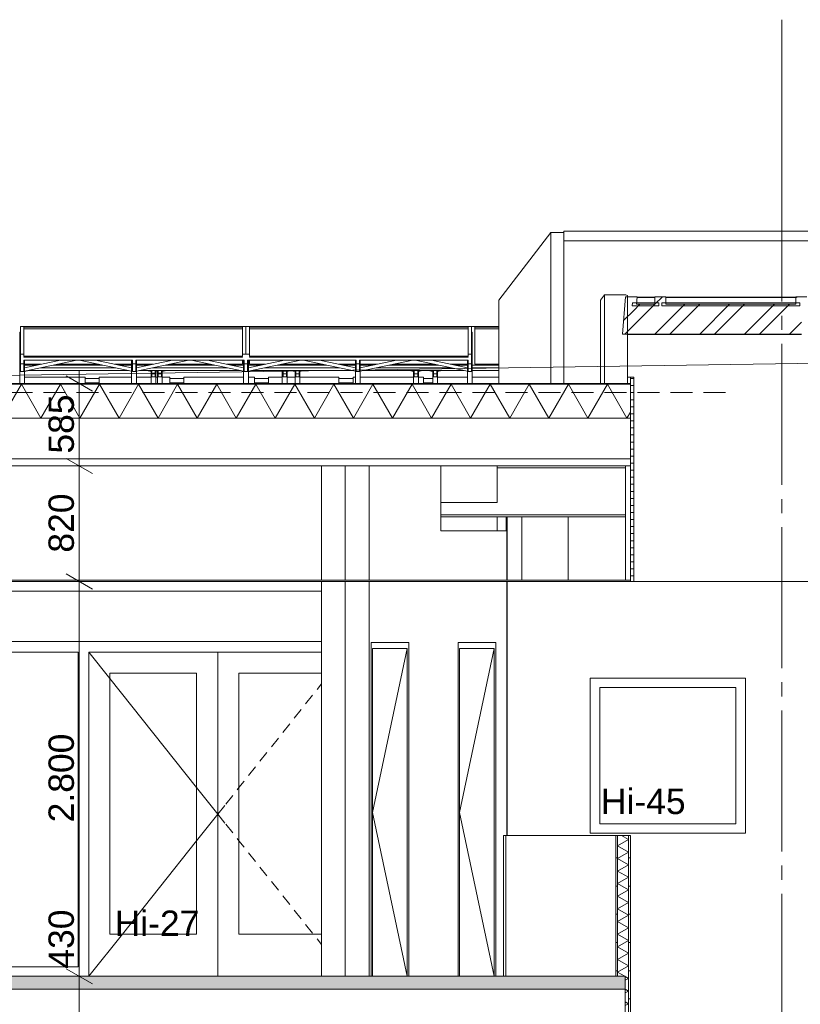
# Model space of a CAD drawing. Header units: millimetres. Extents: x 10 to 831, y -9 to 584.
# Tile 29 of 40: x 207 to 262, y 450 to 520. Entities that reach past the tile are written whole.
import ezdxf
from ezdxf.xclip import XClip

# ---------------------------------------------------------------- set-up
doc = ezdxf.new("R2010")
doc.units = ezdxf.units.MM
doc.header["$MEASUREMENT"] = 0
doc.header["$XCLIPFRAME"] = 0
for name, pattern in [('B0101', [43.75, 12.5, -6.25, 12.5, -6.25, 0, -6.25]), ('B0204', [13, 10, -1, 1, -1]), ('B0701', [2.3412, 1.56, -0.7812])]:
    doc.linetypes.add(name, pattern=pattern)
for name, color, linetype in [('21 Buitenwanden', 7, 'Continuous'), ('22 NC Binnenwanden', 7, 'Continuous'), ('22 NC Binnenwanden Doorsnede-arcering', 7, 'Continuous'), ('22 NC Binnenwanden Laagscheidingslijnen', 7, 'Continuous'), ('23 Vloeren', 7, 'Continuous'), ('23 Vloeren Doorsnede-arcering', 7, 'Continuous'), ('23 Vloeren Laagscheidingslijnen', 7, 'Continuous'), ('27 Daken', 7, 'Continuous'), ('27 Daken Doorsnede-arcering', 7, 'Continuous'), ('27 Daken Laagscheidingslijnen', 7, 'Continuous'), ('28 Draagconstructies', 7, 'Continuous'), ('29 Draagconstructies liggend', 7, 'Continuous'), ('43 Vloerafwerking', 7, 'Continuous'), ('45 Plafondafwerking', 7, 'Continuous'), ('45 Plafondafwerking Doorsnede-arcering', 7, 'Continuous'), ('45 Plafondafwerking Laagscheidingslijnen', 7, 'Continuous'), ('74 Sanitair', 7, 'Continuous'), ('A Stramien', 7, 'Continuous'), ('Maatvoering 1_ 50_100', 7, 'Continuous'), ('New_27 Daken', 7, 'Continuous')]:
    doc.layers.add(name, color=color, linetype=linetype)
doc.styles.add('GENERATED_STYLE_1', font='txt')
pattern_1 = [(1e-14, (116.7845, 412.099), (0, 2), [])]
pattern_2 = [(45, (116.7845, 412.099), (-1.59099, 1.59099), []), (45, (116.2541, 412.6293), (-1.59099, 1.59099), [])]

# ---------------------------------------------------------------- blocks, each defined once
blk = doc.blocks.new('*X12')
at = {"layer": '27 Daken Doorsnede-arcering', "linetype": 'Continuous', "lineweight": 0, "true_color": 0x000000}
for points in [[(208.289, 493.749), (206.789, 493.749), (206.789, 493.699), (208.289, 493.699)], [(211.289, 493.749), (209.789, 493.749), (209.789, 493.699), (211.289, 493.699)], [(214.289, 493.749), (212.789, 493.749), (212.789, 493.699), (214.289, 493.699)], [(217.289, 493.749), (215.789, 493.749), (215.789, 493.699), (217.289, 493.699)], [(220.289, 493.749), (218.789, 493.749), (218.789, 493.699), (220.289, 493.699)], [(223.289, 493.749), (221.789, 493.749), (221.789, 493.699), (223.289, 493.699)], [(226.289, 493.749), (224.789, 493.749), (224.789, 493.699), (226.289, 493.699)], [(229.289, 493.749), (227.789, 493.749), (227.789, 493.699), (229.289, 493.699)], [(232.289, 493.749), (230.789, 493.749), (230.789, 493.699), (232.289, 493.699)], [(235.289, 493.749), (233.789, 493.749), (233.789, 493.699), (235.289, 493.699)], [(238.289, 493.749), (236.789, 493.749), (236.789, 493.699), (238.289, 493.699)], [(241.289, 493.749), (239.789, 493.749), (239.789, 493.699), (241.289, 493.699)], [(244.289, 493.749), (242.789, 493.749), (242.789, 493.699), (244.289, 493.699)], [(247.289, 493.749), (245.789, 493.749), (245.789, 493.699), (247.289, 493.699)], [(250.047, 493.749), (248.789, 493.749), (248.789, 493.699), (250.047, 493.699)]]:
    blk.add_hatch(color=18, dxfattribs=at).paths.add_polyline_path(points)
blk = doc.blocks.new('*X15')
at = {"layer": '27 Daken Doorsnede-arcering', "color": 7, "linetype": 'Continuous', "lineweight": 0}
for p, q in [((205.465, 491.299), (206.851, 493.699)), ((208.237, 491.299), (206.851, 493.699)), ((208.237, 491.299), (209.622, 493.699)), ((211.008, 491.299), (209.622, 493.699)), ((211.008, 491.299), (212.394, 493.699)), ((213.779, 491.299), (212.394, 493.699)), ((213.779, 491.299), (215.165, 493.699)), ((216.551, 491.299), (215.165, 493.699)), ((216.551, 491.299), (217.936, 493.699)), ((219.322, 491.299), (217.936, 493.699)), ((219.322, 491.299), (220.708, 493.699)), ((222.093, 491.299), (220.708, 493.699)), ((222.093, 491.299), (223.479, 493.699)), ((224.864, 491.299), (223.479, 493.699)), ((224.864, 491.299), (226.25, 493.699)), ((227.636, 491.299), (226.25, 493.699)), ((227.636, 491.299), (229.021, 493.699)), ((230.407, 491.299), (229.021, 493.699)), ((230.407, 491.299), (231.793, 493.699)), ((233.178, 491.299), (231.793, 493.699)), ((233.178, 491.299), (234.564, 493.699)), ((235.95, 491.299), (234.564, 493.699)), ((235.95, 491.299), (237.335, 493.699)), ((238.721, 491.299), (237.335, 493.699)), ((238.721, 491.299), (240.107, 493.699)), ((241.492, 491.299), (240.107, 493.699)), ((241.492, 491.299), (242.878, 493.699)), ((244.263, 491.299), (242.878, 493.699)), ((244.263, 491.299), (245.649, 493.699)), ((247.035, 491.299), (245.649, 493.699)), ((247.035, 491.299), (248.42, 493.699)), ((249.806, 491.299), (248.42, 493.699)), ((249.806, 491.299), (250.047, 491.717))]:
    blk.add_line(p, q, dxfattribs=at)
blk = doc.blocks.new('*X19')
at = {"layer": '22 NC Binnenwanden Doorsnede-arcering', "color": 7, "linetype": 'Continuous', "lineweight": 0}
for p, q in [((249.918, 461.411), (249.418, 461.699)), ((249.918, 461.411), (249.141, 460.962)), ((249.918, 460.514), (249.141, 460.962)), ((249.918, 460.514), (249.141, 460.066)), ((249.918, 459.617), (249.141, 460.066)), ((249.918, 459.617), (249.141, 459.169)), ((249.918, 458.721), (249.141, 459.169)), ((249.918, 458.721), (249.141, 458.273)), ((249.918, 457.824), (249.141, 458.273)), ((249.918, 457.824), (249.141, 457.376)), ((249.918, 456.928), (249.141, 457.376)), ((249.918, 456.928), (249.141, 456.479)), ((249.918, 456.031), (249.141, 456.479)), ((249.918, 456.031), (249.141, 455.583)), ((249.918, 455.135), (249.141, 455.583)), ((249.918, 455.135), (249.141, 454.686)), ((249.918, 454.238), (249.141, 454.686)), ((249.918, 454.238), (249.141, 453.79)), ((249.918, 453.341), (249.141, 453.79)), ((249.918, 453.341), (249.141, 452.893)), ((249.918, 452.445), (249.141, 452.893)), ((249.918, 452.445), (249.141, 451.997)), ((249.657, 451.699), (249.141, 451.997)), ((249.918, 451.548), (249.691, 451.679)), ((249.918, 451.548), (249.691, 451.417)), ((249.918, 450.652), (249.691, 450.783)), ((249.918, 450.652), (249.691, 450.521)), ((249.918, 449.755), (249.691, 449.886)), ((249.918, 449.755), (249.691, 449.624)), ((249.918, 448.859), (249.691, 448.99)), ((249.918, 448.859), (249.691, 448.727)), ((249.918, 447.962), (249.691, 448.093)), ((249.918, 447.962), (249.691, 447.831)), ((249.918, 447.065), (249.141, 446.617)), ((249.918, 447.065), (249.34, 447.399)), ((249.918, 446.169), (249.141, 446.617)), ((249.918, 446.169), (249.141, 445.721)), ((249.918, 445.272), (249.141, 445.721)), ((249.918, 445.272), (249.141, 444.824)), ((249.918, 444.376), (249.141, 444.824)), ((249.918, 444.376), (249.141, 443.927)), ((249.918, 443.479), (249.141, 443.927)), ((249.918, 443.479), (249.141, 443.031)), ((249.918, 442.583), (249.141, 443.031)), ((249.918, 442.583), (249.141, 442.134)), ((249.918, 441.686), (249.141, 442.134)), ((249.918, 441.686), (249.141, 441.238)), ((249.918, 440.789), (249.141, 441.238)), ((249.918, 440.789), (249.141, 440.341)), ((249.387, 440.199), (249.141, 440.341))]:
    blk.add_line(p, q, dxfattribs=at)
blk = doc.blocks.new('Drawing_2_2', base_point=(116.784, 412.099))
at = {"layer": '22 NC Binnenwanden Doorsnede-arcering', "linetype": 'Continuous', "lineweight": 0, "true_color": 0x000000}
h = blk.add_hatch(dxfattribs=at)
h.set_pattern_fill('930_Lijnen_vert_200_0002', color=18, style=0, pattern_type=2)
h.set_pattern_definition(pattern_1)
h.paths.add_polyline_path([(249.141, 461.699), (249.012, 461.699), (249.012, 451.699), (249.141, 451.699)])
h = blk.add_hatch(dxfattribs=at)
h.set_pattern_fill('930_Lijnen_vert_200_0002', color=18, style=0, pattern_type=2)
h.set_pattern_definition(pattern_1)
h.paths.add_polyline_path([(250.047, 440.199), (250.047, 461.699), (249.918, 461.699), (249.918, 440.199)])
at = {"layer": '23 Vloeren Doorsnede-arcering', "linetype": 'Continuous', "lineweight": 0, "true_color": 0x000000}
h = blk.add_hatch(dxfattribs=at)
h.set_pattern_fill('215_Gewapend_beton___i_h_C5', color=18, style=0, pattern_type=2)
h.set_pattern_definition([(0, (116.7845, 412.099), (0, 6.23538), [0.6, -3]), (0, (118.5845, 415.2166), (0, 6.23538), [0.6, -3]), (60, (116.7845, 412.099), (-5.4, 3.1177), [0.6, -3]), (60, (120.3845, 412.099), (-5.4, 3.1177), [0.6, -3]), (120, (117.3845, 412.099), (5.4, 3.1177), [0.6, -3]), (120, (120.9845, 412.099), (5.4, 3.1177), [0.6, -3]), (0, (116.7845, 412.699), (0, 1.2), [0, -1.2, 0, -1.8]), (45, (117.3845, 412.699), (-0.848528, 0.848528), [0, -0.9, 0, -1.5])])
h.paths.add_polyline_path([(116.784, 451.699), (116.784, 450.799), (249.691, 450.799), (249.691, 451.699)])
at = {"layer": '27 Daken Doorsnede-arcering', "linetype": 'Continuous', "lineweight": 0, "true_color": 0x000000}
h = blk.add_hatch(dxfattribs=at)
h.set_pattern_fill('515_Staal_0002', color=18, style=0, pattern_type=2)
h.set_pattern_definition(pattern_2)
h.paths.add_polyline_path([(250.536, 499.907), (249.712, 499.907), (249.486, 497.246), (249.562, 497.246), (250.49, 499.37)])
h = blk.add_hatch(dxfattribs=at)
h.set_pattern_fill('515_Staal_0002', color=18, style=0, pattern_type=2)
h.set_pattern_definition(pattern_2)
h.paths.add_polyline_path([(252.176, 499.37), (250.49, 499.37), (249.562, 497.246), (252.176, 497.246)])
h = blk.add_hatch(dxfattribs=at)
h.set_pattern_fill('515_Staal_0002', color=18, style=0, pattern_type=2)
h.set_pattern_definition(pattern_2)
h.paths.add_polyline_path([(251.776, 499.907), (251.776, 499.37), (252.576, 499.37), (252.576, 499.907)])
h = blk.add_hatch(dxfattribs=at)
h.set_pattern_fill('515_Staal_0002', color=18, style=0, pattern_type=2)
h.set_pattern_definition(pattern_2)
h.paths.add_polyline_path([(252.176, 499.37), (252.176, 497.246), (262.176, 497.246), (262.176, 499.37)])
h = blk.add_hatch(dxfattribs=at)
h.set_pattern_fill('515_Staal_0002', color=18, style=0, pattern_type=2)
h.set_pattern_definition(pattern_2)
h.paths.add_polyline_path([(261.776, 499.907), (261.776, 499.37), (262.576, 499.37), (262.576, 499.907)])
at = {"layer": '45 Plafondafwerking Doorsnede-arcering', "linetype": 'Continuous', "lineweight": 0, "true_color": 0x000000}
h = blk.add_hatch(dxfattribs=at)
h.set_pattern_fill('325_Houtachtig_plaatmate_E3', color=18, style=0, pattern_type=2)
h.set_pattern_definition([(0, (116.78446, 412.09895), (0, 0.5), [])])
h.paths.add_polyline_path([(250.306, 494.199), (250.047, 494.199), (250.047, 479.699), (250.306, 479.699)])
at = {"layer": '21 Buitenwanden', "color": 9, "linetype": 'Continuous', "lineweight": 0}
for p, q in [((244.396, 504.459), (240.725, 499.67)), ((244.396, 504.459), (244.396, 493.749)), ((245.328, 504.459), (244.396, 504.459)), ((245.328, 503.877), (245.328, 493.749)), ((240.725, 499.67), (240.725, 493.749)), ((248.219, 500.032), (247.941, 499.67)), ((247.941, 499.67), (247.941, 493.749))]:
    blk.add_line(p, q, dxfattribs=at)
at = {"layer": '21 Buitenwanden', "color": 9, "linetype": 'B0101', "lineweight": 0}
for p, q in [((248.219, 500.032), (248.219, 493.749)), ((249.841, 499.996), (249.841, 493.749))]:
    blk.add_line(p, q, dxfattribs=at)
at = {"layer": '21 Buitenwanden', "color": 94, "linetype": 'B0701', "lineweight": 0}
blk.add_line((256.801, 493.099), (112.177, 493.099), dxfattribs=at)
at = {"layer": '21 Buitenwanden', "color": 9, "linetype": 'B0101', "lineweight": 0, "flags": 128}
blk.add_lwpolyline([(249.841, 499.996), (249.821, 499.998), (249.724, 500.037), (248.339, 500.037), (248.219, 500.032)], dxfattribs=at)
at = {"layer": '21 Buitenwanden', "color": 94, "linetype": 'Continuous', "lineweight": 0, "flags": 128}
blk.add_lwpolyline([(124.679, 493.099), (263.482, 495.181)], dxfattribs=at)
at = {"layer": '22 NC Binnenwanden', "color": 2, "linetype": 'Continuous', "lineweight": 0}
for p, q in [((228.142, 487.899), (228.142, 479.799)), ((231.522, 487.899), (231.522, 479.799)), ((241.245, 484.299), (241.245, 483.299)), ((241.279, 479.799), (241.279, 484.299)), ((241.312, 484.299), (241.312, 479.799)), ((228.142, 479.699), (228.142, 451.719)), ((231.522, 479.699), (231.522, 451.719)), ((241.279, 461.699), (241.279, 479.699)), ((241.312, 479.699), (241.312, 461.699)), ((241.041, 461.699), (241.279, 461.699)), ((241.041, 461.699), (241.041, 451.719)), ((241.213, 451.719), (241.213, 461.699)), ((241.312, 461.699), (249.012, 461.699))]:
    blk.add_line(p, q, dxfattribs=at)
at = {"layer": '22 NC Binnenwanden', "color": 1, "linetype": 'Continuous', "lineweight": 0}
for p, q in [((228.142, 479.029), (201.28, 479.029)), ((201.28, 475.449), (211.629, 475.449)), ((211.629, 475.449), (228.142, 475.449)), ((231.653, 475.369), (231.653, 474.699)), ((234.329, 475.369), (231.653, 475.369)), ((234.219, 474.949), (231.76, 463.324)), ((231.761, 474.949), (234.22, 474.949)), ((231.761, 451.719), (231.761, 474.949)), ((234.22, 474.949), (234.22, 474.699)), ((234.329, 474.699), (234.329, 475.369)), ((237.827, 475.369), (237.827, 474.699)), ((240.504, 475.369), (237.827, 475.369)), ((240.394, 474.949), (237.935, 463.324)), ((237.936, 474.949), (240.395, 474.949)), ((237.936, 451.719), (237.936, 474.949)), ((240.395, 474.949), (240.395, 474.699)), ((240.504, 474.699), (240.504, 475.369)), ((210.879, 474.699), (201.28, 474.699)), ((210.879, 452.369), (210.879, 474.699)), ((211.629, 474.699), (213.129, 472.815)), ((211.629, 474.699), (211.629, 473.199)), ((220.784, 474.699), (211.629, 474.699)), ((220.784, 451.719), (220.784, 474.699)), ((220.784, 474.699), (228.142, 474.699)), ((231.653, 474.699), (231.653, 451.719)), ((234.22, 474.699), (234.22, 451.719)), ((234.329, 451.719), (234.329, 474.699)), ((237.827, 474.699), (237.827, 451.719)), ((240.395, 474.699), (240.395, 451.719)), ((240.504, 451.719), (240.504, 474.699)), ((211.629, 473.199), (211.629, 454.699)), ((213.129, 454.699), (213.129, 473.199)), ((213.129, 473.199), (219.284, 473.199)), ((219.284, 473.199), (219.284, 454.699)), ((222.284, 473.199), (222.284, 454.699)), ((228.142, 473.199), (222.284, 473.199)), ((247.208, 472.175), (247.208, 472.845)), ((247.208, 472.845), (258.208, 472.845)), ((258.208, 472.845), (258.208, 472.175)), ((213.129, 472.815), (219.284, 465.083)), ((228.142, 472.441), (227.822, 472.039)), ((247.208, 462.515), (247.208, 472.175)), ((247.878, 472.175), (247.878, 462.515)), ((257.538, 472.175), (247.878, 472.175)), ((257.538, 462.515), (257.538, 472.175)), ((258.208, 472.175), (258.208, 462.515)), ((227.51, 471.648), (227.012, 471.022)), ((226.701, 470.631), (226.202, 470.005)), ((225.891, 469.614), (225.393, 468.988)), ((225.081, 468.597), (224.583, 467.971)), ((224.272, 467.579), (223.773, 466.954)), ((223.462, 466.562), (222.964, 465.937)), ((222.652, 465.545), (222.284, 465.083)), ((219.284, 465.083), (220.784, 463.199)), ((221.843, 464.528), (221.344, 463.902)), ((222.284, 465.083), (222.154, 464.919)), ((221.283, 463.825), (220.784, 463.199)), ((219.284, 461.315), (220.784, 463.199)), ((221.283, 462.573), (220.784, 463.199)), ((234.215, 451.719), (231.76, 463.324)), ((240.39, 451.719), (237.935, 463.324)), ((221.843, 461.87), (221.344, 462.496)), ((247.208, 461.845), (247.208, 462.515)), ((247.878, 462.515), (257.538, 462.515)), ((258.208, 462.515), (258.208, 461.845)), ((258.208, 461.845), (247.208, 461.845)), ((249.012, 461.699), (249.012, 451.699)), ((250.047, 461.699), (250.047, 440.199)), ((214.018, 454.699), (219.284, 461.315)), ((222.284, 461.315), (222.154, 461.478)), ((222.652, 460.853), (222.284, 461.315)), ((223.462, 459.835), (222.964, 460.461)), ((224.272, 458.818), (223.773, 459.444)), ((225.081, 457.801), (224.583, 458.427)), ((225.891, 456.784), (225.393, 457.41)), ((226.701, 455.767), (226.202, 456.393)), ((227.51, 454.75), (227.012, 455.376)), ((211.629, 454.699), (211.629, 451.719)), ((211.645, 451.719), (214.018, 454.699)), ((219.284, 454.699), (213.129, 454.699)), ((222.284, 454.699), (228.142, 454.699)), ((228.142, 453.957), (227.822, 454.359)), ((201.28, 452.369), (210.879, 452.369))]:
    blk.add_line(p, q, dxfattribs=at)
at = {"layer": '22 NC Binnenwanden', "color": 1, "linetype": 'Continuous', "lineweight": 0, "flags": 128}
blk.add_lwpolyline([(250.047, 461.699), (249.918, 461.699), (249.141, 461.699), (249.012, 461.699)], dxfattribs=at)
at = {"layer": '22 NC Binnenwanden Laagscheidingslijnen', "color": 9, "linetype": 'Continuous', "lineweight": 0}
for p, q in [((249.141, 461.699), (249.141, 451.699)), ((249.918, 461.699), (249.918, 440.199))]:
    blk.add_line(p, q, dxfattribs=at)
at = {"layer": '23 Vloeren', "color": 2, "linetype": 'Continuous', "lineweight": 0}
blk.add_line((249.012, 451.699), (248.996, 451.699), dxfattribs=at)
at = {"layer": '23 Vloeren Laagscheidingslijnen', "color": 2, "linetype": 'Continuous', "lineweight": 0}
blk.add_line((249.691, 450.799), (116.784, 450.799), dxfattribs=at)
at = {"layer": '23 Vloeren Laagscheidingslijnen', "color": 2, "linetype": 'Continuous', "lineweight": 0, "flags": 128}
for points in [[(248.996, 451.699), (197.284, 451.699), (197.159, 451.699), (196.409, 451.699), (196.284, 451.699), (118.924, 451.699)], [(249.691, 451.699), (249.141, 451.699), (249.012, 451.699)], [(249.691, 451.699), (249.691, 450.799), (249.691, 447.899), (249.691, 447.399)]]:
    blk.add_lwpolyline(points, dxfattribs=at)
at = {"layer": '27 Daken', "color": 1, "linetype": 'Continuous', "lineweight": 0}
for p, q in [((337.357, 504.554), (245.328, 504.554)), ((245.328, 503.877), (245.328, 504.554)), ((337.357, 503.877), (245.328, 503.877)), ((245.328, 493.749), (245.328, 503.877)), ((249.712, 499.907), (249.486, 497.246)), ((250.536, 499.907), (249.712, 499.907)), ((250.191, 499.481), (250.173, 499.268)), ((252.076, 499.481), (250.191, 499.481)), ((250.536, 499.907), (250.49, 499.37)), ((251.776, 499.37), (250.49, 499.37)), ((250.53, 499.844), (251.776, 499.844)), ((251.776, 499.86), (250.532, 499.86)), ((251.776, 499.879), (250.533, 499.879)), ((251.776, 499.907), (251.776, 499.37)), ((252.576, 499.907), (251.776, 499.907)), ((252.076, 499.481), (252.076, 499.268)), ((252.276, 499.481), (252.276, 499.268)), ((262.076, 499.481), (252.276, 499.481)), ((252.576, 499.907), (252.576, 499.37)), ((261.776, 499.879), (252.576, 499.879)), ((261.776, 499.86), (252.576, 499.86)), ((252.576, 499.844), (261.776, 499.844)), ((261.776, 499.37), (252.576, 499.37)), ((261.776, 499.907), (261.776, 499.37)), ((262.576, 499.907), (261.776, 499.907)), ((262.076, 499.481), (262.076, 499.268)), ((252.076, 499.268), (250.173, 499.268)), ((262.076, 499.268), (252.276, 499.268)), ((249.562, 497.246), (249.486, 497.246)), ((252.176, 497.246), (249.562, 497.246)), ((249.841, 497.221), (252.176, 497.221)), ((262.176, 497.246), (252.176, 497.246)), ((252.176, 497.221), (262.176, 497.221)), ((248.219, 493.749), (118.179, 493.749)), ((250.047, 493.749), (249.841, 493.749))]:
    blk.add_line(p, q, dxfattribs=at)
at = {"layer": '27 Daken', "color": 9, "linetype": 'Continuous', "lineweight": 0}
for p, q in [((211.379, 494.099), (212.379, 494.099)), ((211.379, 493.799), (212.379, 493.799)), ((217.379, 494.099), (218.379, 494.099)), ((217.379, 493.799), (218.379, 493.799)), ((223.379, 494.099), (224.379, 494.099)), ((223.379, 493.799), (224.379, 493.799)), ((229.379, 494.099), (230.379, 494.099)), ((229.379, 493.799), (230.379, 493.799)), ((235.379, 494.099), (236.028, 494.099)), ((235.379, 493.799), (236.028, 493.799)), ((236.368, 494.099), (236.379, 494.099)), ((236.368, 493.799), (236.379, 493.799))]:
    blk.add_line(p, q, dxfattribs=at)
at = {"layer": '27 Daken', "color": 3, "linetype": 'Continuous', "lineweight": 0}
for p, q in [((236.605, 487.899), (197.284, 487.899)), ((250.047, 487.899), (240.605, 487.899))]:
    blk.add_line(p, q, dxfattribs=at)
at = {"layer": '27 Daken Laagscheidingslijnen', "color": 1, "linetype": 'Continuous', "lineweight": 0}
for p, q in [((250.047, 493.699), (193.372, 493.699)), ((249.841, 493.749), (248.219, 493.749))]:
    blk.add_line(p, q, dxfattribs=at)
at = {"layer": '27 Daken Laagscheidingslijnen', "color": 2, "linetype": 'Continuous', "lineweight": 0}
blk.add_line((250.047, 488.399), (116.784, 488.399), dxfattribs=at)
at = {"layer": '27 Daken Laagscheidingslijnen', "color": 3, "linetype": 'Continuous', "lineweight": 0}
blk.add_line((240.605, 487.899), (236.605, 487.899), dxfattribs=at)
at = {"layer": '27 Daken Laagscheidingslijnen', "color": 3, "linetype": 'Continuous', "lineweight": 0, "flags": 128}
for points in [[(250.047, 491.299), (117.984, 491.299), (116.97, 491.299), (116.79, 491.299)], [(250.047, 491.299), (250.047, 488.399), (250.047, 487.899)]]:
    blk.add_lwpolyline(points, dxfattribs=at)
at = {"layer": '28 Draagconstructies', "color": 1, "linetype": 'Continuous', "lineweight": 0}
for p, q in [((229.822, 479.799), (229.822, 487.899)), ((229.822, 451.719), (229.822, 479.699))]:
    blk.add_line(p, q, dxfattribs=at)
at = {"layer": '29 Draagconstructies liggend', "color": 2, "linetype": 'Continuous', "lineweight": 0}
for p, q in [((236.605, 487.899), (236.605, 485.299)), ((240.605, 487.899), (240.605, 485.299)), ((240.605, 485.299), (236.605, 485.299))]:
    blk.add_line(p, q, dxfattribs=at)
at = {"layer": '29 Draagconstructies liggend', "color": 1, "linetype": 'Continuous', "lineweight": 0}
for p, q in [((249.703, 487.772), (240.605, 487.772)), ((236.605, 484.426), (236.605, 485.299)), ((236.605, 484.299), (236.605, 484.426)), ((249.703, 484.426), (236.605, 484.426)), ((236.605, 484.299), (236.605, 483.299)), ((249.703, 484.299), (236.605, 484.299)), ((240.605, 483.299), (240.605, 484.299)), ((236.605, 483.299), (240.605, 483.299)), ((241.245, 483.299), (240.605, 483.299))]:
    blk.add_line(p, q, dxfattribs=at)
at = {"layer": '43 Vloerafwerking', "color": 2, "linetype": 'Continuous', "lineweight": 0}
for q in [(197.284, 451.719), (248.996, 451.699)]:
    blk.add_line((248.996, 451.719), q, dxfattribs=at)
at = {"layer": '45 Plafondafwerking', "color": 2, "linetype": 'Continuous', "lineweight": 0}
for p, q in [((250.047, 494.199), (249.841, 494.199)), ((249.703, 487.899), (249.703, 479.799)), ((242.347, 479.799), (242.347, 484.299)), ((245.63, 484.299), (245.63, 479.799)), ((250.047, 479.799), (197.284, 479.799)), ((250.047, 479.699), (197.284, 479.699)), ((332.483, 479.699), (250.306, 479.699))]:
    blk.add_line(p, q, dxfattribs=at)
at = {"layer": '45 Plafondafwerking', "color": 1, "linetype": 'Continuous', "lineweight": 0}
for p, q in [((250.047, 494.199), (250.047, 493.749)), ((250.306, 494.199), (250.047, 494.199)), ((250.306, 494.199), (250.306, 479.699)), ((250.047, 487.899), (250.047, 479.799)), ((250.306, 479.699), (250.047, 479.699))]:
    blk.add_line(p, q, dxfattribs=at)
at = {"layer": '45 Plafondafwerking Laagscheidingslijnen', "color": 2, "linetype": 'Continuous', "lineweight": 0}
blk.add_line((250.047, 479.799), (250.047, 479.699), dxfattribs=at)
at = {"layer": '45 Plafondafwerking Laagscheidingslijnen', "color": 1, "linetype": 'Continuous', "lineweight": 0, "flags": 128}
blk.add_lwpolyline([(250.047, 493.749), (250.047, 493.699), (250.047, 491.299)], dxfattribs=at)
at = {"layer": '74 Sanitair', "color": 1, "linetype": 'Continuous', "lineweight": 0}
for p, q in [((206.734, 497.389), (206.734, 497.354)), ((206.734, 497.389), (206.784, 497.389)), ((206.734, 497.354), (206.734, 497.269)), ((206.734, 497.269), (206.734, 493.749)), ((222.784, 497.802), (206.784, 497.802)), ((206.784, 497.802), (206.784, 495.819)), ((207.024, 495.819), (207.024, 497.736)), ((207.024, 497.736), (222.544, 497.736)), ((222.544, 497.616), (207.024, 497.616)), ((222.544, 497.736), (222.544, 495.819)), ((238.784, 497.802), (222.784, 497.802)), ((222.784, 497.802), (222.784, 495.819)), ((223.024, 495.819), (223.024, 497.736)), ((223.024, 497.736), (238.544, 497.736)), ((238.544, 497.616), (223.024, 497.616)), ((238.544, 497.736), (238.544, 495.819)), ((238.784, 495.819), (238.784, 497.802)), ((240.725, 497.802), (238.784, 497.802)), ((238.784, 497.389), (238.834, 497.389)), ((238.834, 497.389), (238.834, 497.354)), ((238.834, 497.354), (238.834, 497.269)), ((238.834, 497.269), (238.834, 493.749)), ((239.024, 495.112), (239.024, 497.736)), ((239.024, 497.736), (240.725, 497.736)), ((240.725, 497.616), (239.024, 497.616)), ((207.074, 495.403), (207.074, 493.749)), ((207.074, 494.858), (209.637, 495.403)), ((207.074, 494.612), (210.79, 495.403)), ((214.674, 494.612), (210.959, 495.403)), ((214.674, 494.858), (212.112, 495.403)), ((214.674, 495.403), (214.674, 494.858)), ((215.014, 495.403), (215.014, 493.749)), ((215.014, 494.858), (217.577, 495.403)), ((215.014, 494.612), (218.73, 495.403)), ((222.614, 494.612), (218.899, 495.403)), ((222.614, 494.858), (220.052, 495.403)), ((222.544, 495.403), (222.544, 495.112)), ((222.614, 495.403), (222.614, 494.858)), ((222.954, 495.403), (222.954, 493.749)), ((222.954, 494.858), (225.517, 495.403)), ((222.954, 494.612), (226.67, 495.403)), ((223.024, 495.112), (223.024, 495.403)), ((230.554, 494.612), (226.839, 495.403)), ((230.554, 494.858), (227.992, 495.403)), ((230.554, 495.403), (230.554, 494.858)), ((230.894, 495.403), (230.894, 493.749)), ((230.894, 494.858), (233.457, 495.403)), ((230.894, 494.612), (234.61, 495.403)), ((238.494, 494.612), (234.779, 495.403)), ((238.494, 494.858), (235.932, 495.403)), ((238.494, 495.403), (238.494, 494.858)), ((206.784, 494.609), (206.784, 495.154)), ((206.784, 494.609), (207.024, 494.609)), ((207.024, 494.609), (207.024, 495.154)), ((208.268, 495.112), (207.074, 495.112)), ((207.074, 495.046), (207.957, 495.046)), ((207.074, 494.607), (207.39, 494.661)), ((207.074, 494.608), (207.369, 494.661)), ((207.304, 494.661), (214.445, 494.661)), ((208.207, 494.853), (213.542, 494.853)), ((209.11, 495.046), (212.639, 495.046)), ((212.328, 495.112), (209.421, 495.112)), ((214.674, 495.112), (213.481, 495.112)), ((213.792, 495.046), (214.674, 495.046)), ((214.674, 494.612), (214.674, 494.858)), ((214.674, 494.612), (214.674, 493.749)), ((214.724, 494.609), (214.724, 495.154)), ((214.724, 494.609), (214.964, 494.609)), ((214.964, 494.609), (214.964, 495.154)), ((216.208, 495.112), (215.014, 495.112)), ((215.014, 495.046), (215.897, 495.046)), ((215.244, 494.661), (222.385, 494.661)), ((216.048, 494.608), (215.754, 494.661)), ((216.048, 494.661), (216.048, 494.579)), ((216.048, 494.579), (216.048, 493.749)), ((216.098, 494.661), (216.098, 494.562)), ((216.098, 494.562), (216.098, 494.219)), ((216.147, 494.853), (221.482, 494.853)), ((216.338, 494.562), (216.338, 494.661)), ((216.338, 494.562), (216.338, 494.219)), ((216.388, 494.661), (216.388, 494.579)), ((216.388, 494.608), (216.682, 494.661)), ((216.388, 494.579), (216.388, 493.749)), ((216.499, 494.607), (216.439, 494.617)), ((216.499, 494.628), (216.499, 494.579)), ((216.499, 494.579), (216.499, 493.749)), ((216.549, 494.637), (216.549, 494.562)), ((216.549, 494.562), (216.549, 494.219)), ((216.789, 494.562), (216.789, 494.661)), ((216.789, 494.562), (216.789, 494.219)), ((216.839, 494.661), (216.839, 494.579)), ((216.839, 494.607), (217.155, 494.661)), ((216.839, 494.579), (216.839, 493.749)), ((217.05, 495.046), (220.579, 495.046)), ((220.268, 495.112), (217.361, 495.112)), ((222.544, 495.112), (221.421, 495.112)), ((221.732, 495.046), (222.614, 495.046)), ((222.614, 494.612), (222.614, 494.858)), ((222.614, 494.612), (222.614, 493.749)), ((222.664, 494.609), (222.664, 495.154)), ((222.664, 494.609), (222.904, 494.609)), ((222.904, 494.609), (222.904, 495.154)), ((222.954, 495.046), (223.837, 495.046)), ((224.148, 495.112), (223.024, 495.112)), ((223.184, 494.661), (230.325, 494.661)), ((224.087, 494.853), (229.422, 494.853)), ((224.99, 495.046), (228.519, 495.046)), ((225.361, 494.608), (225.067, 494.661)), ((228.208, 495.112), (225.301, 495.112)), ((225.361, 494.661), (225.361, 494.579)), ((225.361, 494.579), (225.361, 493.749)), ((225.411, 494.661), (225.411, 494.562)), ((225.411, 494.562), (225.411, 494.219)), ((225.651, 494.562), (225.651, 494.661)), ((225.651, 494.562), (225.651, 494.219)), ((225.701, 494.661), (225.701, 494.579)), ((225.701, 494.608), (225.995, 494.661)), ((225.701, 494.579), (225.701, 493.749)), ((226.263, 494.607), (225.972, 494.657)), ((226.263, 494.661), (226.263, 494.579)), ((226.263, 494.579), (226.263, 493.749)), ((226.313, 494.661), (226.313, 494.562)), ((226.313, 494.562), (226.313, 494.219)), ((226.553, 494.562), (226.553, 494.661)), ((226.553, 494.562), (226.553, 494.219)), ((226.603, 494.661), (226.603, 494.579)), ((226.603, 494.607), (226.919, 494.661)), ((226.603, 494.579), (226.603, 493.749)), ((230.554, 495.112), (229.361, 495.112)), ((229.672, 495.046), (230.554, 495.046)), ((230.554, 494.612), (230.554, 494.858)), ((230.554, 494.612), (230.554, 493.749)), ((230.604, 494.609), (230.604, 495.154)), ((230.604, 494.609), (230.844, 494.609)), ((230.844, 494.609), (230.844, 495.154)), ((232.088, 495.112), (230.894, 495.112)), ((230.894, 495.046), (231.777, 495.046)), ((231.124, 494.661), (238.265, 494.661)), ((232.027, 494.853), (237.362, 494.853)), ((232.93, 495.046), (236.459, 495.046)), ((236.148, 495.112), (233.241, 495.112)), ((234.674, 494.608), (234.38, 494.661)), ((234.674, 494.661), (234.674, 494.579)), ((234.674, 494.579), (234.674, 493.749)), ((234.724, 494.661), (234.724, 494.562)), ((234.724, 494.562), (234.724, 494.219)), ((234.964, 494.562), (234.964, 494.661)), ((234.964, 494.562), (234.964, 494.219)), ((235.014, 494.661), (235.014, 494.579)), ((235.014, 494.608), (235.309, 494.661)), ((235.014, 494.579), (235.014, 493.749)), ((236.028, 494.607), (235.712, 494.661)), ((236.028, 494.661), (236.028, 494.579)), ((236.028, 494.579), (236.028, 493.749)), ((236.078, 494.661), (236.078, 494.562)), ((236.078, 494.562), (236.078, 494.219)), ((236.318, 494.562), (236.318, 494.661)), ((236.318, 494.562), (236.318, 494.219)), ((236.368, 494.661), (236.368, 494.579)), ((236.368, 494.607), (236.683, 494.661)), ((236.368, 494.579), (236.368, 493.749)), ((238.494, 495.112), (237.301, 495.112)), ((237.612, 495.046), (238.494, 495.046)), ((238.494, 494.612), (238.494, 494.858)), ((238.494, 494.612), (238.494, 493.749)), ((238.544, 494.609), (238.544, 495.154)), ((238.544, 494.609), (238.784, 494.609)), ((238.784, 494.609), (238.784, 495.154)), ((238.834, 495.046), (240.725, 495.046)), ((238.834, 494.853), (240.725, 494.853)), ((238.834, 494.661), (240.725, 494.661)), ((240.725, 495.112), (239.024, 495.112)), ((216.098, 494.431), (216.338, 494.431)), ((216.338, 494.219), (216.098, 494.219)), ((216.549, 494.431), (216.789, 494.431)), ((216.789, 494.219), (216.549, 494.219)), ((225.411, 494.431), (225.651, 494.431)), ((225.651, 494.219), (225.411, 494.219)), ((226.313, 494.431), (226.553, 494.431)), ((226.553, 494.219), (226.313, 494.219)), ((234.724, 494.431), (234.964, 494.431)), ((234.964, 494.219), (234.724, 494.219)), ((236.078, 494.431), (236.318, 494.431)), ((236.318, 494.219), (236.078, 494.219))]:
    blk.add_line(p, q, dxfattribs=at)
at = {"layer": '74 Sanitair', "color": 2, "linetype": 'Continuous', "lineweight": 0}
for p, q in [((207.024, 495.819), (206.784, 495.819)), ((207.024, 495.819), (207.024, 495.689)), ((222.544, 495.689), (207.024, 495.689)), ((207.024, 495.637), (207.024, 495.611)), ((222.544, 495.637), (207.024, 495.637)), ((207.024, 495.624), (222.544, 495.624)), ((222.544, 495.611), (207.024, 495.611)), ((207.024, 495.403), (207.024, 495.154)), ((214.724, 495.403), (207.024, 495.403)), ((214.724, 495.403), (214.724, 495.154)), ((214.964, 495.403), (214.964, 495.154)), ((222.664, 495.403), (214.964, 495.403)), ((222.544, 495.819), (222.544, 495.689)), ((222.544, 495.637), (222.544, 495.611)), ((222.664, 495.403), (222.664, 495.154)), ((222.904, 495.403), (222.904, 495.154)), ((230.604, 495.403), (222.904, 495.403)), ((223.024, 495.819), (223.024, 495.689)), ((238.544, 495.689), (223.024, 495.689)), ((223.024, 495.637), (223.024, 495.611)), ((238.544, 495.637), (223.024, 495.637)), ((223.024, 495.624), (238.544, 495.624)), ((238.544, 495.611), (223.024, 495.611)), ((230.604, 495.403), (230.604, 495.154)), ((230.844, 495.403), (230.844, 495.154)), ((238.544, 495.403), (230.844, 495.403)), ((238.544, 495.819), (238.544, 495.689)), ((238.784, 495.819), (238.544, 495.819)), ((238.544, 495.637), (238.544, 495.611)), ((238.544, 495.403), (238.544, 495.154)), ((207.024, 495.154), (206.784, 495.154)), ((214.964, 495.154), (214.724, 495.154)), ((222.904, 495.154), (222.664, 495.154)), ((230.844, 495.154), (230.604, 495.154)), ((238.784, 495.154), (238.544, 495.154))]:
    blk.add_line(p, q, dxfattribs=at)
at = {"layer": '74 Sanitair', "color": 2, "linetype": 'Continuous', "lineweight": 0, "flags": 128}
for points in [[(206.784, 495.819), (206.784, 495.611), (206.784, 495.403), (206.784, 495.154)], [(223.024, 495.819), (222.784, 495.819), (222.544, 495.819)], [(238.784, 495.819), (238.784, 495.611), (238.784, 495.403), (238.784, 495.154)]]:
    blk.add_lwpolyline(points, dxfattribs=at)
at = {"layer": 'A Stramien', "color": 9, "linetype": 'B0204', "lineweight": 0}
for q in [(260.784, 519.554), (260.784, 385.099)]:
    blk.add_line((260.784, 509.554), q, dxfattribs=at)
at = {"layer": 'Maatvoering 1_ 50_100', "color": 1, "linetype": 'Continuous', "lineweight": 0}
for p, q in [((210.964, 493.749), (210.964, 494.666)), ((211.901, 493.208), (210.026, 494.29)), ((212.37, 493.749), (209.557, 493.749)), ((210.964, 487.899), (210.964, 493.749)), ((210.026, 488.44), (211.901, 487.358)), ((212.37, 487.899), (209.557, 487.899)), ((210.964, 479.699), (210.964, 487.899)), ((210.026, 480.24), (211.901, 479.158)), ((212.37, 479.699), (209.557, 479.699)), ((210.964, 451.699), (210.964, 479.699)), ((210.026, 452.24), (211.901, 451.158)), ((212.37, 451.699), (209.557, 451.699)), ((210.964, 447.399), (210.964, 451.699))]:
    blk.add_line(p, q, dxfattribs=at)
at = {"layer": 'New_27 Daken', "color": 9, "linetype": 'Continuous', "lineweight": 0}
for p, q in [((207.074, 494.199), (211.379, 494.199)), ((211.379, 493.749), (211.379, 494.199)), ((212.379, 494.199), (214.674, 494.199)), ((212.379, 493.749), (212.379, 494.199)), ((215.014, 494.199), (216.048, 494.199)), ((216.388, 494.199), (216.499, 494.199)), ((216.839, 494.199), (217.379, 494.199)), ((217.379, 493.749), (217.379, 494.199)), ((218.379, 494.199), (222.614, 494.199)), ((218.379, 493.749), (218.379, 494.199)), ((222.954, 494.199), (223.379, 494.199)), ((223.379, 493.749), (223.379, 494.199)), ((224.379, 494.199), (225.361, 494.199)), ((224.379, 493.749), (224.379, 494.199)), ((225.701, 494.199), (226.263, 494.199)), ((226.603, 494.199), (229.379, 494.199)), ((229.379, 493.749), (229.379, 494.199)), ((230.379, 494.199), (230.554, 494.199)), ((230.379, 493.749), (230.379, 494.199)), ((230.894, 494.199), (234.674, 494.199)), ((235.014, 494.199), (235.379, 494.199)), ((235.379, 493.749), (235.379, 494.199)), ((236.379, 494.199), (238.494, 494.199)), ((236.379, 493.749), (236.379, 494.199)), ((238.834, 494.199), (240.725, 494.199))]:
    blk.add_line(p, q, dxfattribs=at)
at = {"layer": '21 Buitenwanden', "color": 4, "linetype": 'Continuous', "lineweight": 0}
for name in ['*X15', '*X12', '*X19']:
    blk.add_blockref(name, (0, 0), dxfattribs=at)
at = {"layer": 'Maatvoering 1_ 50_100', "color": 2, "linetype": 'Continuous', "lineweight": 0, "char_height": 1.8, "attachment_point": 7, "rotation": 90, "style": 'GENERATED_STYLE_1'}
for s, insert, width in [('\\A1;{\\pql;\\fArial|b0|i0|c0|p38;585}', (210.604, 488.775), 4.09784), ('\\A1;{\\pql;\\fArial|b0|i0|c0|p38;820}', (210.604, 481.75), 4.09784), ('\\A1;{\\pql;\\fArial|b0|i0|c0|p38;2.800}', (210.604, 462.621), 6.15497), ('\\A1;{\\pql;\\fArial|b0|i0|c0|p38;430}', (210.604, 452.241), 4.09784)]:
    blk.add_mtext(s, dxfattribs=dict(at, insert=insert, width=width))
at = {"layer": 'Maatvoering 1_ 50_100', "color": 2, "linetype": 'Continuous', "lineweight": 0, "char_height": 1.8, "attachment_point": 7, "style": 'GENERATED_STYLE_1'}
for s, insert in [('\\A1;{\\pql;\\fArial|b0|i0|c0|p38;Hi-45}', (247.958, 463.182)), ('\\A1;{\\pql;\\fArial|b0|i0|c0|p38;Hi-27}', (213.472, 454.566))]:
    blk.add_mtext(s, dxfattribs=dict(at, insert=insert))

msp = doc.modelspace()

# ---------------------------------------------------------------- block references
at = {"color": 4, "linetype": 'Continuous', "lineweight": 0}
ref = msp.add_blockref('Drawing_2_2', (116.784, 412.099), dxfattribs=at)
XClip(ref).set_block_clipping_path([(55.999895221, 361.9520739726), (597.9382441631, 528.613735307)])

doc.saveas('drawing.dxf')
